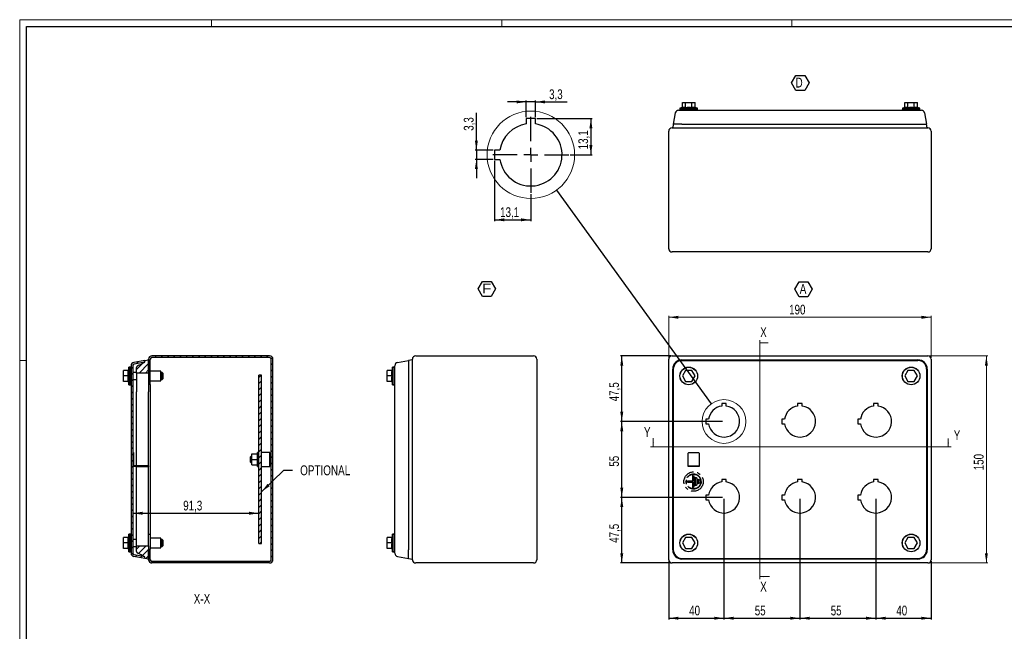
# Model space of a CAD drawing. Header units: millimetres. Extents: x 0 to 1189, y 0 to 841.
# Tile 3 of 4: x 0 to 713, y 398 to 841. Entities that reach past the tile are written whole.
import ezdxf

# ---------------------------------------------------------------- set-up
doc = ezdxf.new("R2010")
doc.units = ezdxf.units.MM
doc.linetypes.add('CENTERX2', pattern=[20.32, 12.7, -2.54, 2.54, -2.54])
doc.layers.add('SLD-0_0', color=7, linetype='Continuous')
doc.styles.add('SLDTEXTSTYLE4', font='TXT', dxfattribs={"width": 0.75})
doc.styles.add('SLDTEXTSTYLE5', font='TXT', dxfattribs={"width": 1.163788})
doc.styles.add('SLDTEXTSTYLE6', font='TXT', dxfattribs={"width": 0.749988})
doc.dimstyles.new('SLDDIMSTYLE0', dxfattribs={"dimtxt": 7.055556, "dimasz": 7.055556, "dimexe": 0, "dimexo": 0.0625, "dimgap": 1.763889, "dimtad": 1, "dimrnd": 1e-09, "dimzin": 12, "dimdsep": 46, "dimtxsty": 'SLDTEXTSTYLE4', "dimsah": 1, "dimcen": 0.09, "dimadec": 0, "dimazin": 3, "dimtfac": 1, "dimtofl": 0, "dimtmove": 0, "dimatfit": 3, "dimfxl": 1, "dimfrac": 2, "dimtolj": 1, "dimtzin": 12, "dimarcsym": 0})
doc.dimstyles.new('SLDDIMSTYLE1', dxfattribs={"dimtxt": 7.055556, "dimasz": 7.055556, "dimexe": 0, "dimexo": 0.0625, "dimgap": 1.763889, "dimtad": 1, "dimdec": 1, "dimrnd": 1e-09, "dimzin": 12, "dimdsep": 46, "dimtxsty": 'SLDTEXTSTYLE4', "dimsah": 1, "dimcen": 0.09, "dimadec": 0, "dimazin": 3, "dimtfac": 1, "dimtdec": 1, "dimtofl": 0, "dimtmove": 0, "dimatfit": 3, "dimfxl": 1, "dimfrac": 2, "dimtolj": 1, "dimtzin": 12, "dimarcsym": 0})
doc.dimstyles.new('SLDDIMSTYLE2', dxfattribs={"dimtxt": 0.18, "dimasz": 7.055556, "dimexe": 0, "dimexo": 0.0625, "dimgap": 0, "dimtad": 0, "dimtih": 1, "dimtoh": 1, "dimdec": 0, "dimrnd": 1e-09, "dimzin": 0, "dimdsep": 46, "dimtxsty": 'Standard', "dimblk1": 'NONE', "dimblk2": 'NONE', "dimsah": 1, "dimcen": 0.09, "dimadec": 0, "dimazin": 0, "dimtfac": 7.055556, "dimtdec": 0, "dimtofl": 0, "dimtmove": 0, "dimatfit": 3, "dimldrblk": 'NONE', "dimfxl": 1, "dimfrac": 2, "dimtolj": 1, "dimtzin": 0, "dimarcsym": 0})
doc.dimstyles.new('SLDDIMSTYLE4', dxfattribs={"dimtxt": 0.18, "dimasz": 7.055556, "dimexe": 0, "dimexo": 0.0625, "dimgap": 0, "dimtad": 0, "dimtih": 1, "dimtoh": 1, "dimdec": 0, "dimrnd": 1e-09, "dimzin": 0, "dimdsep": 46, "dimtxsty": 'Standard', "dimsah": 1, "dimcen": 0.09, "dimadec": 0, "dimazin": 0, "dimtfac": 7.055556, "dimtdec": 0, "dimtofl": 0, "dimtmove": 0, "dimatfit": 3, "dimfxl": 1, "dimfrac": 2, "dimtolj": 1, "dimtzin": 0, "dimarcsym": 0})
doc.dimstyles.new('SLDDIMSTYLE5', dxfattribs={"dimtxt": 7.055556, "dimasz": 7.055556, "dimexe": 0, "dimexo": 0.0625, "dimgap": 1.763889, "dimtad": 1, "dimdec": 1, "dimlfac": 0.5, "dimrnd": 1e-09, "dimzin": 12, "dimdsep": 46, "dimtxsty": 'SLDTEXTSTYLE4', "dimsah": 1, "dimcen": 0.09, "dimadec": 0, "dimazin": 3, "dimtfac": 1, "dimtdec": 1, "dimtmove": 0, "dimatfit": 0, "dimfxl": 1, "dimfrac": 2, "dimtolj": 1, "dimtzin": 12, "dimarcsym": 0})
doc.dimstyles.new('SLDDIMSTYLE6', dxfattribs={"dimtxt": 7.055556, "dimasz": 7.055556, "dimexe": 0, "dimexo": 0.0625, "dimgap": 1.763889, "dimtad": 1, "dimdec": 1, "dimlfac": 0.5, "dimrnd": 1e-09, "dimzin": 12, "dimdsep": 46, "dimtxsty": 'SLDTEXTSTYLE4', "dimsah": 1, "dimcen": 0.09, "dimadec": 0, "dimazin": 3, "dimtfac": 1, "dimtdec": 1, "dimtofl": 0, "dimtmove": 0, "dimatfit": 3, "dimfxl": 1, "dimfrac": 2, "dimtolj": 1, "dimtzin": 12, "dimarcsym": 0})

# ---------------------------------------------------------------- blocks, each defined once
blk = doc.blocks.new('_D')
at = {"color": 7, "linetype": 'Continuous', "lineweight": 0}
for p, q in [((658.55, 597.34), (700.95, 597.34)), ((699.95, 447.34), (699.95, 597.34)), ((658.55, 447.34), (700.95, 447.34))]:
    blk.add_line(p, q, dxfattribs=at)
at = {"color": 7, "linetype": 'Continuous', "lineweight": 18}
for points in [[(699.95, 597.34), (698.86, 590.28), (701.03, 590.28)], [(699.95, 447.34), (701.03, 454.39), (698.86, 454.39)]]:
    blk.add_solid(points, dxfattribs=at)
at = {"color": 7, "linetype": 'Continuous', "lineweight": 18, "insert": (690.85, 514.52), "char_height": 7.056, "attachment_point": 1, "rotation": 90, "style": 'SLDTEXTSTYLE4'}
blk.add_mtext('150', dxfattribs=at)
blk = doc.blocks.new('_D_1')
at = {"color": 7, "linetype": 'Continuous', "lineweight": 0}
for p, q in [((469.95, 595.94), (469.95, 626.34)), ((469.95, 625.34), (659.95, 625.34)), ((659.95, 595.94), (659.95, 626.34))]:
    blk.add_line(p, q, dxfattribs=at)
at = {"color": 7, "linetype": 'Continuous', "lineweight": 18}
for points in [[(469.95, 625.34), (477, 624.25), (477, 626.42)], [(659.95, 625.34), (652.89, 626.42), (652.89, 624.25)]]:
    blk.add_solid(points, dxfattribs=at)
at = {"color": 7, "linetype": 'Continuous', "lineweight": 18, "insert": (557.13, 634.43), "char_height": 7.056, "attachment_point": 1, "style": 'SLDTEXTSTYLE4'}
blk.add_mtext('190', dxfattribs=at)
blk = doc.blocks.new('_D_2')
at = {"layer": 'SLD-0_0'}
for p, q in [((509.95, 493.84), (509.95, 406.34)), ((469.95, 448.74), (469.95, 406.34)), ((469.95, 407.34), (509.95, 407.34))]:
    blk.add_line(p, q, dxfattribs=at)
for points in [[(469.95, 407.34), (477, 406.25), (477, 408.42)], [(509.95, 407.34), (502.89, 408.42), (502.89, 406.25)]]:
    blk.add_solid(points, dxfattribs=at)
at = {"layer": 'SLD-0_0', "insert": (484.74, 416.43), "char_height": 7.056, "attachment_point": 1, "style": 'SLDTEXTSTYLE4'}
blk.add_mtext('40', dxfattribs=at)
blk = doc.blocks.new('_D_3')
at = {"layer": 'SLD-0_0'}
for p, q in [((509.95, 493.84), (509.95, 406.34)), ((564.95, 493.84), (564.95, 406.34)), ((509.95, 407.34), (564.95, 407.34))]:
    blk.add_line(p, q, dxfattribs=at)
for points in [[(509.95, 407.34), (517, 406.25), (517, 408.42)], [(564.95, 407.34), (557.89, 408.42), (557.89, 406.25)]]:
    blk.add_solid(points, dxfattribs=at)
at = {"layer": 'SLD-0_0', "insert": (532.24, 416.43), "char_height": 7.056, "attachment_point": 1, "style": 'SLDTEXTSTYLE4'}
blk.add_mtext('55', dxfattribs=at)
blk = doc.blocks.new('_D_4')
at = {"layer": 'SLD-0_0'}
for p, q in [((564.95, 493.84), (564.95, 406.34)), ((619.95, 493.84), (619.95, 406.34)), ((564.95, 407.34), (619.95, 407.34))]:
    blk.add_line(p, q, dxfattribs=at)
for points in [[(564.95, 407.34), (572, 406.25), (572, 408.42)], [(619.95, 407.34), (612.89, 408.42), (612.89, 406.25)]]:
    blk.add_solid(points, dxfattribs=at)
at = {"layer": 'SLD-0_0', "insert": (587.24, 416.43), "char_height": 7.056, "attachment_point": 1, "style": 'SLDTEXTSTYLE4'}
blk.add_mtext('55', dxfattribs=at)
blk = doc.blocks.new('_D_5')
at = {"layer": 'SLD-0_0'}
for p, q in [((619.95, 493.84), (619.95, 406.34)), ((659.95, 448.74), (659.95, 406.34)), ((619.95, 407.34), (659.95, 407.34))]:
    blk.add_line(p, q, dxfattribs=at)
for points in [[(619.95, 407.34), (627, 406.25), (627, 408.42)], [(659.95, 407.34), (652.89, 408.42), (652.89, 406.25)]]:
    blk.add_solid(points, dxfattribs=at)
at = {"layer": 'SLD-0_0', "insert": (634.74, 416.43), "char_height": 7.056, "attachment_point": 1, "style": 'SLDTEXTSTYLE4'}
blk.add_mtext('40', dxfattribs=at)
blk = doc.blocks.new('_D_6')
at = {"layer": 'SLD-0_0'}
for p, q in [((508.95, 494.84), (434.95, 494.84)), ((435.95, 447.34), (435.95, 494.84)), ((471.35, 447.34), (434.95, 447.34))]:
    blk.add_line(p, q, dxfattribs=at)
for points in [[(435.95, 494.84), (434.86, 487.78), (437.03, 487.78)], [(435.95, 447.34), (437.03, 454.39), (434.86, 454.39)]]:
    blk.add_solid(points, dxfattribs=at)
at = {"layer": 'SLD-0_0', "insert": (426.85, 461.96), "char_height": 7.056, "attachment_point": 1, "rotation": 90, "style": 'SLDTEXTSTYLE4'}
blk.add_mtext('47,5', dxfattribs=at)
blk = doc.blocks.new('_D_7')
at = {"layer": 'SLD-0_0'}
for p, q in [((508.95, 549.84), (434.95, 549.84)), ((435.95, 494.84), (435.95, 549.84)), ((508.95, 494.84), (434.95, 494.84))]:
    blk.add_line(p, q, dxfattribs=at)
for points in [[(435.95, 549.84), (434.86, 542.78), (437.03, 542.78)], [(435.95, 494.84), (437.03, 501.89), (434.86, 501.89)]]:
    blk.add_solid(points, dxfattribs=at)
at = {"layer": 'SLD-0_0', "insert": (426.85, 517.12), "char_height": 7.056, "attachment_point": 1, "rotation": 90, "style": 'SLDTEXTSTYLE4'}
blk.add_mtext('55', dxfattribs=at)
blk = doc.blocks.new('_D_8')
at = {"layer": 'SLD-0_0'}
for p, q in [((471.35, 597.34), (434.95, 597.34)), ((435.95, 549.84), (435.95, 597.34)), ((508.95, 549.84), (434.95, 549.84))]:
    blk.add_line(p, q, dxfattribs=at)
for points in [[(435.95, 597.34), (434.86, 590.28), (437.03, 590.28)], [(435.95, 549.84), (437.03, 556.89), (434.86, 556.89)]]:
    blk.add_solid(points, dxfattribs=at)
at = {"layer": 'SLD-0_0', "insert": (426.85, 564.46), "char_height": 7.056, "attachment_point": 1, "rotation": 90, "style": 'SLDTEXTSTYLE4'}
blk.add_mtext('47,5', dxfattribs=at)
blk = doc.blocks.new('SW_NOTE_0_7')
at = {"layer": 'SLD-0_0', "color": 0}
for p, q in [((-2.77, 5.32), (0.39, 10.8)), ((0.39, 10.8), (6.72, 10.8)), ((6.72, 10.8), (9.89, 5.32)), ((0.39, -0.16), (-2.77, 5.32)), ((9.89, 5.32), (6.72, -0.16)), ((6.72, -0.16), (0.39, -0.16))]:
    blk.add_line(p, q, dxfattribs=at)
at = {"layer": 'SLD-0_0', "color": 0, "insert": (3.46, 9.21), "char_height": 7.14, "attachment_point": 2, "style": 'SLDTEXTSTYLE5'}
blk.add_mtext('F', dxfattribs=at)
blk = doc.blocks.new('SW_NOTE_0_8')
at = {"layer": 'SLD-0_0', "color": 0}
for p, q in [((-2.83, 5.38), (0.31, 10.82)), ((0.31, 10.82), (6.58, 10.82)), ((6.58, 10.82), (9.72, 5.38)), ((0.31, -0.05), (-2.83, 5.38)), ((9.72, 5.38), (6.58, -0.05)), ((6.58, -0.05), (0.31, -0.05))]:
    blk.add_line(p, q, dxfattribs=at)
at = {"layer": 'SLD-0_0', "color": 0, "insert": (3.24, 9.21), "char_height": 7.14, "attachment_point": 2, "style": 'SLDTEXTSTYLE6'}
blk.add_mtext('A', dxfattribs=at)
blk = doc.blocks.new('_None')
blk = doc.blocks.new('SW_NOTE_0_11')
at = {"layer": 'SLD-0_0', "color": 0}
for p, q in [((-2.85, 5.4), (0.32, 10.88)), ((0.32, 10.88), (6.65, 10.88)), ((6.65, 10.88), (9.81, 5.4)), ((0.32, -0.08), (-2.85, 5.4)), ((9.81, 5.4), (6.65, -0.08)), ((6.65, -0.08), (0.32, -0.08))]:
    blk.add_line(p, q, dxfattribs=at)
at = {"layer": 'SLD-0_0', "color": 0, "insert": (0, 9.21), "char_height": 7.14, "attachment_point": 1, "style": 'SLDTEXTSTYLE4'}
blk.add_mtext('D', dxfattribs=at)
blk = doc.blocks.new('_D_10')
at = {"layer": 'SLD-0_0'}
blk.add_line((81.89, 483.37), (173.19, 483.37), dxfattribs=at)
for points in [[(81.89, 483.37), (88.94, 482.28), (88.94, 484.45)], [(173.19, 483.37), (166.13, 484.45), (166.13, 482.28)]]:
    blk.add_solid(points, dxfattribs=at)
at = {"layer": 'SLD-0_0', "insert": (118.41, 492.46), "char_height": 7.056, "attachment_point": 1, "style": 'SLDTEXTSTYLE4'}
blk.add_mtext('91,3', dxfattribs=at)
blk = doc.blocks.new('_D_13')
at = {"layer": 'SLD-0_0'}
for p, q in [((330.68, 746.32), (330.68, 773.47)), ((342.89, 746.32), (329.68, 746.32)), ((330.68, 746.32), (330.68, 739.72)), ((342.89, 739.72), (329.68, 739.72)), ((330.68, 739.72), (330.68, 726.15))]:
    blk.add_line(p, q, dxfattribs=at)
for points in [[(330.68, 746.32), (331.76, 753.38), (329.59, 753.38)], [(330.68, 739.72), (329.59, 732.67), (331.76, 732.67)]]:
    blk.add_solid(points, dxfattribs=at)
at = {"layer": 'SLD-0_0', "insert": (321.58, 760.43), "char_height": 7.056, "attachment_point": 1, "rotation": 90, "style": 'SLDTEXTSTYLE4'}
blk.add_mtext('3,3', dxfattribs=at)
blk = doc.blocks.new('_D_14')
at = {"layer": 'SLD-0_0'}
for p, q in [((366.79, 781.34), (353.22, 781.34)), ((366.79, 770.22), (366.79, 782.34)), ((373.39, 781.34), (366.79, 781.34)), ((373.39, 770.22), (373.39, 782.34)), ((373.39, 781.34), (396.35, 781.34))]:
    blk.add_line(p, q, dxfattribs=at)
for points in [[(366.79, 781.34), (359.74, 782.43), (359.74, 780.26)], [(373.39, 781.34), (380.45, 780.26), (380.45, 782.43)]]:
    blk.add_solid(points, dxfattribs=at)
at = {"layer": 'SLD-0_0', "insert": (383.32, 790.44), "char_height": 7.056, "attachment_point": 1, "style": 'SLDTEXTSTYLE4'}
blk.add_mtext('3,3', dxfattribs=at)
blk = doc.blocks.new('_D_15')
at = {"layer": 'SLD-0_0'}
for p, q in [((343.89, 738.72), (343.89, 694.93)), ((370.09, 714.42), (370.09, 694.93)), ((343.89, 695.93), (370.09, 695.93))]:
    blk.add_line(p, q, dxfattribs=at)
for points in [[(343.89, 695.93), (350.95, 694.84), (350.95, 697.01)], [(370.09, 695.93), (363.04, 697.01), (363.04, 694.84)]]:
    blk.add_solid(points, dxfattribs=at)
at = {"layer": 'SLD-0_0', "insert": (347.87, 705.02), "char_height": 7.056, "attachment_point": 1, "style": 'SLDTEXTSTYLE4'}
blk.add_mtext('13,1', dxfattribs=at)
blk = doc.blocks.new('_D_16')
at = {"layer": 'SLD-0_0'}
for p, q in [((374.39, 769.22), (414.59, 769.22)), ((413.59, 769.22), (413.59, 743.02)), ((398.69, 743.02), (414.59, 743.02))]:
    blk.add_line(p, q, dxfattribs=at)
for points in [[(413.59, 769.22), (412.5, 762.17), (414.67, 762.17)], [(413.59, 743.02), (414.67, 750.08), (412.5, 750.08)]]:
    blk.add_solid(points, dxfattribs=at)
at = {"layer": 'SLD-0_0', "insert": (404.49, 747), "char_height": 7.056, "attachment_point": 1, "rotation": 90, "style": 'SLDTEXTSTYLE4'}
blk.add_mtext('13,1', dxfattribs=at)
blk = doc.blocks.new('SW_CENTERMARKSYMBOL_4')
at = {"layer": 'SLD-0_0', "color": 0}
for p, q in [((0, 10), (0, 27.6)), ((-10, 0), (-27.6, 0)), ((0, 0), (-5, 0)), ((0, 0), (0, 5)), ((0, 0), (0, -5)), ((0, 0), (5, 0)), ((10, 0), (27.6, 0)), ((0, -10), (0, -27.6))]:
    blk.add_line(p, q, dxfattribs=at)

msp = doc.modelspace()

# ---------------------------------------------------------------- hatches: boundary and pattern name
at = {"linetype": 'Continuous', "lineweight": 18}
h = msp.add_hatch(dxfattribs=at)
h.set_pattern_fill('ANSI31', style=0)
edge = h.paths.add_edge_path(flags=0)
edge.add_line((90.685, 594.013), (82.669, 592.599))
edge.add_arc((83.085, 590.236), 2.4, 100, 180)
edge.add_line((80.685, 590.236), (80.685, 454.44))
edge.add_arc((83.085, 454.44), 2.4, 180, 260)
edge.add_line((82.669, 452.076), (90.685, 450.663))
edge.add_line((90.685, 450.663), (90.685, 451.881))
edge.add_line((90.685, 451.881), (82.877, 453.258))
edge.add_arc((83.085, 454.44), 1.2, 180, 260, ccw=False)
edge.add_line((81.885, 454.44), (81.885, 590.236))
edge.add_arc((83.085, 590.236), 1.2, 100, 180, ccw=False)
edge.add_line((82.877, 591.418), (90.685, 592.794))
edge.add_line((90.685, 592.794), (90.685, 594.013))
h = msp.add_hatch(dxfattribs=at)
h.set_pattern_fill('ANSI31', style=0)
edge = h.paths.add_edge_path(flags=0)
edge.add_line((93.385, 594.489), (90.685, 594.013))
edge.add_line((90.685, 594.013), (90.685, 592.794))
edge.add_spline(control_points=[(90.685, 592.794), (89.057, 592.024), (87.428, 591.253), (85.8, 590.482), (85.081, 590.142), (84.655, 589.469), (84.655, 588.674), (84.655, 588.429), (84.655, 588.184), (84.655, 587.939)], knot_values=[0, 0, 0, 0, 0.6436565, 0.6436565, 0.6436565, 0.912464, 0.912464, 0.912464, 1, 1, 1, 1], weights=[1, 1, 1, 1, 0.8966235, 0.8966235, 1, 1, 1, 1], degree=3, periodic=0)
edge.add_line((84.655, 587.939), (84.655, 584.939))
edge.add_line((84.655, 584.939), (93.385, 584.939))
edge.add_line((93.385, 584.939), (93.385, 594.489))
h = msp.add_hatch(dxfattribs=at)
h.set_pattern_fill('ANSI31', style=0)
edge = h.paths.add_edge_path(flags=0)
edge.add_line((93.385, 457.338), (93.385, 449.738))
edge.add_arc((95.785, 449.738), 2.4, 180, 270)
edge.add_line((95.785, 447.338), (180.985, 447.338))
edge.add_arc((180.985, 449.738), 2.4, 270, 360)
edge.add_line((183.385, 449.738), (183.385, 594.938))
edge.add_arc((180.985, 594.938), 2.4, 0, 90)
edge.add_line((180.985, 597.338), (95.785, 597.338))
edge.add_arc((95.785, 594.938), 2.4, 90, 180)
edge.add_line((93.385, 594.938), (93.385, 587.338))
edge.add_line((93.385, 587.338), (94.585, 587.338))
edge.add_line((94.585, 587.338), (94.585, 594.938))
edge.add_arc((95.785, 594.938), 1.2, 90, 180, ccw=False)
edge.add_line((95.785, 596.138), (180.985, 596.138))
edge.add_arc((180.985, 594.938), 1.2, 0, 90, ccw=False)
edge.add_line((182.185, 594.938), (182.185, 449.738))
edge.add_arc((180.985, 449.738), 1.2, 270, 360, ccw=False)
edge.add_line((180.985, 448.538), (95.785, 448.538))
edge.add_arc((95.785, 449.738), 1.2, 180, 270, ccw=False)
edge.add_line((94.585, 449.738), (94.585, 457.338))
edge.add_line((94.585, 457.338), (93.385, 457.338))
h = msp.add_hatch(dxfattribs=at)
h.set_pattern_fill('ANSI31', style=0)
h.paths.add_polyline_path([(175.185, 461.338), (175.185, 583.338), (173.185, 583.338), (173.185, 461.338)], flags=0)
h = msp.add_hatch(dxfattribs=at)
h.set_pattern_fill('ANSI31', style=0)
edge = h.paths.add_edge_path(flags=0)
edge.add_line((90.685, 450.663), (93.385, 450.187))
edge.add_line((93.385, 450.187), (93.385, 459.737))
edge.add_line((93.385, 459.737), (84.655, 459.737))
edge.add_line((84.655, 459.737), (84.655, 456.737))
edge.add_spline(control_points=[(84.655, 456.737), (84.655, 456.492), (84.655, 456.247), (84.655, 456.002), (84.655, 455.206), (85.081, 454.534), (85.8, 454.194), (87.428, 453.423), (89.057, 452.652), (90.685, 451.881)], knot_values=[0, 0, 0, 0, 0.087536, 0.087536, 0.087536, 0.3563435, 0.3563435, 0.3563435, 1, 1, 1, 1], weights=[1, 1, 1, 1, 0.8966235, 0.8966235, 1, 1, 1, 1], degree=3, periodic=0)
edge.add_line((90.685, 451.881), (90.685, 450.663))

# ---------------------------------------------------------------- linework, layer by layer
at = {"color": 7, "linetype": 'Continuous', "lineweight": 18}
for p, q in [((0.003, 840.919), (0.003, -0.081)), ((1189.003, 840.919), (0.003, 840.919)), ((139.003, 835.919), (139.003, 840.919)), ((349.003, 835.919), (349.003, 840.919)), ((559.003, 835.919), (559.003, 840.919)), ((535.948, 608.825), (535.948, 435.523)), ((541.948, 606.825), (535.948, 606.825)), ((5.003, 593.919), (0.003, 593.919)), ((458.699, 537.709), (458.699, 531.551)), ((672.331, 537.551), (672.331, 531.551)), ((456.699, 531.551), (674.331, 531.551)), ((542.975, 437.523), (535.948, 437.523))]:
    msp.add_line(p, q, dxfattribs=at)
at = {"color": 7, "linetype": 'Continuous', "lineweight": 25}
for p, q in [((5.003, 4.919), (5.003, 835.919)), ((5.003, 835.919), (1184.003, 835.919)), ((479.83, 777.358), (478.099, 776.926)), ((479.83, 780.926), (482.139, 780.926)), ((479.83, 777.358), (479.83, 780.926)), ((482.139, 777.358), (482.139, 780.926)), ((482.139, 780.926), (486.758, 780.926)), ((486.758, 777.358), (486.758, 780.926)), ((486.758, 780.926), (489.068, 780.926)), ((489.068, 777.358), (489.068, 780.926)), ((490.799, 776.926), (489.068, 777.358)), ((640.83, 777.358), (639.099, 776.926)), ((640.83, 777.358), (640.83, 780.926)), ((640.83, 780.926), (643.139, 780.926)), ((643.139, 777.358), (643.139, 780.926)), ((643.139, 780.926), (647.758, 780.926)), ((647.758, 777.358), (647.758, 780.926)), ((647.758, 780.926), (650.068, 780.926)), ((650.068, 777.358), (650.068, 780.926)), ((651.799, 776.926), (650.068, 777.358)), ((474.687, 773.343), (473.274, 765.326)), ((478.049, 775.926), (478.049, 775.326)), ((478.049, 775.926), (484.449, 775.926)), ((478.099, 776.926), (478.099, 775.926)), ((478.099, 776.926), (484.449, 776.926)), ((480.907, 775.326), (648.99, 775.326)), ((484.449, 776.926), (490.799, 776.926)), ((484.449, 775.926), (490.849, 775.926)), ((490.799, 775.926), (490.799, 776.926)), ((490.849, 775.326), (490.849, 775.926)), ((639.049, 775.926), (639.049, 775.326)), ((639.049, 775.926), (645.449, 775.926)), ((639.099, 776.926), (639.099, 775.926)), ((639.099, 776.926), (645.449, 776.926)), ((645.449, 776.926), (651.799, 776.926)), ((645.449, 775.926), (651.849, 775.926)), ((651.799, 775.926), (651.799, 776.926)), ((651.849, 775.326), (651.849, 775.926)), ((655.21, 773.343), (656.624, 765.326)), ((373.392, 769.223), (366.792, 769.223)), ((366.792, 769.223), (366.792, 765.381)), ((373.392, 765.381), (373.392, 769.223)), ((473.274, 765.326), (472.798, 762.627)), ((479.494, 765.326), (473.274, 765.326)), ((479.494, 765.326), (650.404, 765.326)), ((650.404, 765.326), (656.624, 765.326)), ((657.1, 762.626), (656.624, 765.326)), ((469.949, 675.026), (469.949, 760.226)), ((472.349, 762.626), (657.549, 762.626)), ((659.949, 760.226), (659.949, 675.026)), ((347.734, 746.323), (343.892, 746.323)), ((343.892, 746.323), (343.892, 739.723)), ((343.892, 739.723), (347.734, 739.723)), ((657.549, 672.626), (472.349, 672.626)), ((90.685, 594.013), (82.669, 592.599)), ((90.685, 592.794), (82.877, 591.418)), ((90.685, 594.013), (93.385, 594.489)), ((90.685, 592.794), (90.685, 594.013)), ((93.385, 587.338), (93.385, 594.938)), ((93.385, 594.489), (93.385, 584.939)), ((94.585, 587.338), (94.585, 594.938)), ((180.985, 597.338), (95.785, 597.338)), ((180.985, 596.138), (95.785, 596.138)), ((182.185, 449.738), (182.185, 594.938)), ((183.385, 449.738), (183.385, 594.938)), ((273.625, 592.599), (281.642, 594.013)), ((284.342, 594.489), (281.642, 594.013)), ((281.642, 594.013), (281.642, 587.793)), ((284.342, 449.738), (284.342, 594.938)), ((286.742, 597.338), (371.942, 597.338)), ((374.342, 594.938), (374.342, 449.738)), ((469.949, 449.738), (469.949, 594.938)), ((472.349, 597.338), (657.549, 597.338)), ((479.494, 594.489), (650.404, 594.489)), ((479.494, 594.013), (650.404, 594.013)), ((659.949, 594.938), (659.949, 449.738)), ((75.085, 582.838), (75.085, 586.838)), ((78.654, 586.838), (75.085, 586.838)), ((79.085, 589.188), (78.499, 586.838)), ((80.085, 589.188), (79.085, 589.188)), ((79.085, 576.488), (79.085, 589.188)), ((80.685, 589.238), (80.085, 589.238)), ((80.085, 576.438), (80.085, 589.238)), ((80.685, 590.236), (80.685, 454.44)), ((81.885, 590.236), (81.885, 454.44)), ((84.655, 585.338), (81.885, 585.338)), ((84.655, 584.939), (84.655, 587.939)), ((93.385, 584.939), (84.655, 584.939)), ((84.655, 584.939), (84.655, 571.339)), ((93.385, 587.338), (94.585, 587.338)), ((93.385, 584.939), (93.385, 571.339)), ((94.585, 582.738), (94.585, 587.338)), ((102.205, 586.338), (94.585, 586.338)), ((102.205, 579.338), (102.205, 586.338)), ((103.185, 585.338), (102.205, 585.338)), ((103.685, 584.838), (103.185, 585.338)), ((103.185, 580.338), (103.185, 585.338)), ((103.685, 584.838), (103.685, 580.838)), ((266.042, 582.838), (266.042, 586.838)), ((269.61, 586.838), (266.042, 586.838)), ((270.042, 589.188), (269.456, 586.838)), ((271.042, 589.188), (270.042, 589.188)), ((270.042, 576.488), (270.042, 589.188)), ((271.642, 589.238), (271.042, 589.238)), ((271.042, 576.438), (271.042, 589.238)), ((271.642, 458.296), (271.642, 586.379)), ((281.642, 587.793), (281.642, 456.883)), ((472.798, 456.883), (472.798, 587.793)), ((473.274, 587.793), (473.274, 456.883)), ((482.139, 586.838), (479.83, 582.838)), ((486.758, 586.838), (482.139, 586.838)), ((489.068, 582.838), (486.758, 586.838)), ((643.139, 586.838), (640.83, 582.838)), ((647.758, 586.838), (643.139, 586.838)), ((650.068, 582.838), (647.758, 586.838)), ((656.624, 587.793), (656.624, 456.883)), ((657.1, 587.793), (657.1, 456.883)), ((78.654, 582.838), (75.085, 582.838)), ((75.085, 578.838), (75.085, 582.838)), ((78.654, 578.838), (75.085, 578.838)), ((78.499, 578.838), (79.085, 576.488)), ((81.885, 580.338), (84.655, 580.338)), ((94.585, 576.738), (94.585, 582.738)), ((94.585, 579.338), (102.205, 579.338)), ((102.205, 580.338), (103.185, 580.338)), ((103.185, 580.338), (103.685, 580.838)), ((173.185, 461.338), (173.185, 583.338)), ((175.185, 583.338), (173.185, 583.338)), ((175.185, 461.338), (175.185, 583.338)), ((266.042, 578.838), (266.042, 582.838)), ((269.61, 582.838), (266.042, 582.838)), ((269.61, 578.838), (266.042, 578.838)), ((269.456, 578.838), (270.042, 576.488)), ((479.83, 582.838), (482.139, 578.838)), ((482.139, 578.838), (486.758, 578.838)), ((486.758, 578.838), (489.068, 582.838)), ((640.83, 582.838), (643.139, 578.838)), ((643.139, 578.838), (647.758, 578.838)), ((647.758, 578.838), (650.068, 582.838)), ((79.085, 576.488), (80.085, 576.488)), ((80.085, 576.438), (80.685, 576.438)), ((84.655, 517.838), (84.655, 571.339)), ((94.585, 576.738), (93.385, 576.738)), ((93.385, 473.337), (93.385, 571.339)), ((94.585, 576.738), (94.585, 467.938)), ((270.042, 576.488), (271.042, 576.488)), ((271.042, 576.438), (271.642, 576.438)), ((511.599, 562.938), (508.299, 562.938)), ((508.299, 562.938), (508.299, 561.017)), ((511.599, 561.017), (511.599, 562.938)), ((566.599, 562.938), (563.299, 562.938)), ((563.299, 562.938), (563.299, 561.017)), ((566.599, 561.017), (566.599, 562.938)), ((621.599, 562.938), (618.299, 562.938)), ((618.299, 562.938), (618.299, 561.017)), ((621.599, 561.017), (621.599, 562.938)), ((498.77, 551.488), (496.849, 551.488)), ((496.849, 551.488), (496.849, 548.188)), ((553.77, 551.488), (551.849, 551.488)), ((551.849, 551.488), (551.849, 548.188)), ((608.77, 551.488), (606.849, 551.488)), ((606.849, 551.488), (606.849, 548.188)), ((496.849, 548.188), (498.77, 548.188)), ((551.849, 548.188), (553.77, 548.188)), ((606.849, 548.188), (608.77, 548.188)), ((81.885, 527.338), (82.385, 527.338)), ((82.385, 526.838), (81.885, 526.838)), ((82.385, 527.338), (82.385, 526.838)), ((82.385, 526.838), (82.385, 517.838)), ((167.685, 524.838), (167.185, 524.338)), ((167.185, 520.338), (167.185, 524.338)), ((168.185, 524.838), (167.685, 524.838)), ((167.685, 524.838), (167.685, 519.838)), ((168.185, 522.338), (168.185, 526.338)), ((168.185, 526.338), (172.185, 526.338)), ((168.185, 518.338), (168.185, 522.338)), ((168.185, 522.338), (172.185, 522.338)), ((173.185, 527.338), (172.185, 527.338)), ((172.185, 517.338), (172.185, 527.338)), ((181.185, 527.338), (175.185, 527.338)), ((181.185, 517.338), (181.185, 527.338)), ((182.185, 525.338), (181.185, 525.338)), ((84.685, 517.338), (81.885, 517.338)), ((81.935, 513.338), (81.885, 513.338)), ((81.935, 513.338), (81.935, 499.338)), ((84.685, 517.838), (82.385, 517.838)), ((84.655, 473.337), (84.655, 517.338)), ((84.685, 517.338), (84.685, 517.838)), ((92.685, 517.838), (84.685, 517.838)), ((84.685, 517.338), (92.685, 517.338)), ((92.685, 517.338), (92.685, 517.838)), ((92.685, 517.838), (93.185, 517.838)), ((93.185, 517.338), (92.685, 517.338)), ((93.185, 517.838), (93.185, 517.338)), ((167.185, 520.338), (167.685, 519.838)), ((167.685, 519.838), (168.185, 519.838)), ((168.185, 518.338), (172.185, 518.338)), ((172.185, 517.338), (173.185, 517.338)), ((175.185, 517.338), (181.185, 517.338)), ((181.185, 519.338), (182.185, 519.338)), ((81.985, 511.838), (81.935, 511.838)), ((81.985, 511.838), (81.985, 500.838)), ((511.599, 507.938), (508.299, 507.938)), ((508.299, 507.938), (508.299, 506.017)), ((511.599, 506.017), (511.599, 507.938)), ((566.599, 507.938), (563.299, 507.938)), ((563.299, 507.938), (563.299, 506.017)), ((566.599, 506.017), (566.599, 507.938)), ((621.599, 507.938), (618.299, 507.938)), ((618.299, 507.938), (618.299, 506.017)), ((621.599, 506.017), (621.599, 507.938)), ((81.885, 499.338), (81.935, 499.338)), ((81.935, 500.838), (81.985, 500.838)), ((498.77, 496.488), (496.849, 496.488)), ((496.849, 496.488), (496.849, 493.188)), ((496.849, 493.188), (498.77, 493.188)), ((553.77, 496.488), (551.849, 496.488)), ((551.849, 496.488), (551.849, 493.188)), ((551.849, 493.188), (553.77, 493.188)), ((608.77, 496.488), (606.849, 496.488)), ((606.849, 496.488), (606.849, 493.188)), ((606.849, 493.188), (608.77, 493.188)), ((84.655, 459.737), (84.655, 473.337)), ((93.385, 459.737), (93.385, 473.337)), ((75.085, 461.838), (75.085, 465.838)), ((78.654, 465.838), (75.085, 465.838)), ((79.085, 468.188), (78.499, 465.838)), ((80.085, 468.188), (79.085, 468.188)), ((79.085, 455.488), (79.085, 468.188)), ((80.685, 468.238), (80.085, 468.238)), ((80.085, 455.438), (80.085, 468.238)), ((84.655, 464.338), (81.885, 464.338)), ((94.585, 467.938), (93.385, 467.938)), ((94.585, 467.938), (94.585, 461.938)), ((102.205, 465.338), (94.585, 465.338)), ((102.205, 458.338), (102.205, 465.338)), ((103.185, 464.338), (102.205, 464.338)), ((103.685, 463.838), (103.185, 464.338)), ((103.185, 459.338), (103.185, 464.338)), ((103.685, 463.838), (103.685, 459.838)), ((266.042, 461.838), (266.042, 465.838)), ((269.61, 465.838), (266.042, 465.838)), ((270.042, 468.188), (269.456, 465.838)), ((271.042, 468.188), (270.042, 468.188)), ((270.042, 455.488), (270.042, 468.188)), ((271.642, 468.238), (271.042, 468.238)), ((271.042, 455.438), (271.042, 468.238)), ((482.139, 465.838), (479.83, 461.838)), ((486.758, 465.838), (482.139, 465.838)), ((489.068, 461.838), (486.758, 465.838)), ((643.139, 465.838), (640.83, 461.838)), ((647.758, 465.838), (643.139, 465.838)), ((650.068, 461.838), (647.758, 465.838)), ((78.654, 461.838), (75.085, 461.838)), ((75.085, 457.838), (75.085, 461.838)), ((78.654, 457.838), (75.085, 457.838)), ((78.499, 457.838), (79.085, 455.488)), ((81.885, 459.338), (84.655, 459.338)), ((84.655, 459.737), (93.385, 459.737)), ((84.655, 456.737), (84.655, 459.737)), ((93.385, 459.737), (93.385, 450.187)), ((93.385, 457.338), (94.585, 457.338)), ((93.385, 449.738), (93.385, 457.338)), ((94.585, 461.938), (94.585, 457.338)), ((94.585, 458.338), (102.205, 458.338)), ((94.585, 449.738), (94.585, 457.338)), ((102.205, 459.338), (103.185, 459.338)), ((103.185, 459.338), (103.685, 459.838)), ((173.185, 461.338), (175.185, 461.338)), ((269.61, 461.838), (266.042, 461.838)), ((266.042, 457.838), (266.042, 461.838)), ((269.61, 457.838), (266.042, 457.838)), ((269.456, 457.838), (270.042, 455.488)), ((281.642, 450.663), (281.642, 456.883)), ((479.83, 461.838), (482.139, 457.838)), ((482.139, 457.838), (486.758, 457.838)), ((486.758, 457.838), (489.068, 461.838)), ((640.83, 461.838), (643.139, 457.838)), ((643.139, 457.838), (647.758, 457.838)), ((647.758, 457.838), (650.068, 461.838)), ((79.085, 455.488), (80.085, 455.488)), ((80.085, 455.438), (80.685, 455.438)), ((90.685, 450.663), (82.669, 452.076)), ((90.685, 451.881), (82.877, 453.258)), ((90.685, 450.663), (90.685, 451.881)), ((93.385, 450.187), (90.685, 450.663)), ((270.042, 455.488), (271.042, 455.488)), ((271.042, 455.438), (271.642, 455.438)), ((273.625, 452.076), (281.642, 450.663)), ((281.642, 450.663), (284.342, 450.187)), ((479.494, 450.663), (650.404, 450.663)), ((650.404, 450.187), (479.494, 450.187)), ((180.985, 448.538), (95.785, 448.538)), ((180.985, 447.338), (95.785, 447.338)), ((371.942, 447.338), (286.742, 447.338)), ((657.549, 447.338), (472.349, 447.338))]:
    msp.add_line(p, q, dxfattribs=at)
at = {"color": 7, "linetype": 'Continuous', "lineweight": 18}
for centre, radius in [((370.092, 743.023), 31.675), ((509.949, 549.838), 15.837)]:
    msp.add_circle(centre, radius, dxfattribs=at)
at = {"color": 7, "linetype": 'Continuous', "lineweight": 25}
for centre, radius in [((484.449, 582.838), 6.4), ((484.449, 582.838), 6.35), ((645.449, 582.838), 6.4), ((645.449, 582.838), 6.35), ((484.449, 461.838), 6.4), ((484.449, 461.838), 6.35), ((645.449, 461.838), 6.4), ((645.449, 461.838), 6.35)]:
    msp.add_circle(centre, radius, dxfattribs=at)
for centre, radius, start, end in [((477.051, 772.926), 2.4, 90, 170), ((652.847, 772.926), 2.4, 10, 90), ((370.092, 743.023), 22.6, 98.396188, 171.603801), ((370.092, 743.023), 22.6, 188.396205, 81.603786), ((472.349, 760.226), 2.4, 90, 180), ((657.549, 760.226), 2.4, 0, 90), ((472.349, 675.026), 2.4, 180, 270), ((657.549, 675.026), 2.4, 270, 0), ((83.085, 590.236), 2.4, 100, 180), ((95.785, 594.938), 2.4, 90, 180), ((95.785, 594.938), 1.2, 90, 180), ((180.985, 594.938), 2.4, 0, 90), ((180.985, 594.938), 1.2, 0, 90), ((274.042, 590.236), 2.4, 100, 180), ((286.742, 594.938), 2.4, 90, 180), ((371.942, 594.938), 2.4, 0, 90), ((472.349, 594.938), 2.4, 90, 180), ((479.494, 587.793), 6.696, 90, 180), ((479.494, 587.793), 6.22, 90, 180), ((650.404, 587.793), 6.696, 0, 90), ((650.404, 587.793), 6.22, 0, 90), ((657.549, 594.938), 2.4, 0, 90), ((83.085, 590.236), 1.2, 100, 180), ((509.949, 549.838), 11.3, 98.396216, 171.603784), ((509.949, 549.838), 11.3, 188.396216, 81.603784), ((564.949, 549.838), 11.3, 98.396216, 171.603784), ((564.949, 549.838), 11.3, 188.396216, 81.603784), ((619.949, 549.838), 11.3, 98.396216, 171.603784), ((619.949, 549.838), 11.3, 188.396216, 81.603784), ((509.949, 494.838), 11.3, 98.396216, 171.603784), ((509.949, 494.838), 11.3, 188.396216, 81.603784), ((564.949, 494.838), 11.3, 98.396216, 171.603784), ((564.949, 494.838), 11.3, 188.396216, 81.603784), ((619.949, 494.838), 11.3, 98.396216, 171.603784), ((619.949, 494.838), 11.3, 188.396216, 81.603784), ((479.494, 456.883), 6.696, 180, 270), ((479.494, 456.883), 6.22, 180, 270), ((650.404, 456.883), 6.22, 270, 0), ((650.404, 456.883), 6.696, 270, 0), ((83.085, 454.44), 2.4, 180, 260), ((83.085, 454.44), 1.2, 180, 260), ((95.785, 449.738), 2.4, 180, 270), ((95.785, 449.738), 1.2, 180, 270), ((180.985, 449.738), 1.2, 270, 0), ((180.985, 449.738), 2.4, 270, 0), ((274.042, 454.44), 2.4, 180, 260), ((286.742, 449.738), 2.4, 180, 270), ((371.942, 449.738), 2.4, 270, 0), ((472.349, 449.738), 2.4, 180, 270), ((657.549, 449.738), 2.4, 270, 0)]:
    msp.add_arc(centre, radius, start, end, dxfattribs=at)
for points in [[(479.83, 777.358), (480.215, 777.454), (480.985, 777.57), (481.754, 777.454), (482.139, 777.358)], [(486.758, 777.358), (487.143, 777.454), (487.913, 777.57), (488.683, 777.454), (489.068, 777.358)], [(640.83, 777.358), (641.215, 777.454), (641.985, 777.57), (642.754, 777.454), (643.139, 777.358)], [(647.758, 777.358), (648.143, 777.454), (648.913, 777.57), (649.683, 777.454), (650.068, 777.358)], [(78.654, 582.838), (78.558, 583.505), (78.441, 584.838), (78.558, 586.171), (78.654, 586.838)], [(269.61, 582.838), (269.514, 583.505), (269.398, 584.838), (269.514, 586.171), (269.61, 586.838)], [(78.654, 578.838), (78.558, 579.505), (78.441, 580.838), (78.558, 582.171), (78.654, 582.838)], [(269.61, 578.838), (269.514, 579.505), (269.398, 580.838), (269.514, 582.171), (269.61, 582.838)], [(78.654, 461.838), (78.558, 462.505), (78.441, 463.838), (78.558, 465.171), (78.654, 465.838)], [(269.61, 461.838), (269.514, 462.505), (269.398, 463.838), (269.514, 465.171), (269.61, 465.838)], [(78.654, 457.838), (78.558, 458.505), (78.441, 459.838), (78.558, 461.171), (78.654, 461.838)], [(269.61, 457.838), (269.514, 458.505), (269.398, 459.838), (269.514, 461.171), (269.61, 461.838)]]:
    msp.add_open_spline(points, degree=3, dxfattribs=at)
for points, knots in [([(482.139, 777.358), (482.899, 777.452), (483.664, 777.511), (485.206, 777.513), (485.987, 777.454), (486.758, 777.358)], [0, 0, 0, 0, 0.5, 0.5, 1, 1, 1, 1]), ([(643.139, 777.358), (643.899, 777.452), (644.664, 777.511), (646.206, 777.513), (646.987, 777.454), (647.758, 777.358)], [0, 0, 0, 0, 0.5, 0.5, 1, 1, 1, 1]), ([(477.051, 775.326), (477.051, 775.326), (477.076, 775.326), (477.175, 775.326), (477.25, 775.326), (477.445, 775.326), (477.563, 775.326), (477.844, 775.326), (478.006, 775.326), (478.361, 775.326), (478.555, 775.326), (478.975, 775.326), (479.199, 775.326), (479.662, 775.326), (479.904, 775.326), (480.401, 775.326), (480.653, 775.326), (480.907, 775.326)], [0, 0, 0, 0, 0.125, 0.125, 0.25, 0.25, 0.375, 0.375, 0.5, 0.5, 0.625, 0.625, 0.75, 0.75, 0.875, 0.875, 1, 1, 1, 1]), ([(648.99, 775.326), (649.245, 775.326), (649.496, 775.326), (649.994, 775.326), (650.236, 775.326), (650.698, 775.326), (650.922, 775.326), (651.342, 775.326), (651.536, 775.326), (651.891, 775.326), (652.054, 775.326), (652.334, 775.326), (652.453, 775.326), (652.648, 775.326), (652.722, 775.326), (652.821, 775.326), (652.847, 775.326), (652.847, 775.326)], [0, 0, 0, 0, 0.125, 0.125, 0.25, 0.25, 0.375, 0.375, 0.5, 0.5, 0.625, 0.625, 0.75, 0.75, 0.875, 0.875, 1, 1, 1, 1]), ([(84.655, 587.939), (84.655, 588.114), (84.655, 588.289), (84.655, 588.551), (84.654, 588.64), (84.658, 588.807), (84.665, 588.892), (84.705, 589.147), (84.754, 589.319), (84.898, 589.646), (84.994, 589.801), (85.22, 590.078), (85.351, 590.2), (85.563, 590.351), (85.636, 590.397), (85.747, 590.456), (85.783, 590.474), (85.862, 590.511), (86.218, 590.68), (87.839, 591.447), (89.42, 592.196), (90.685, 592.794)], [0, 0, 0, 0, 0.0625, 0.0625, 0.09375, 0.09375, 0.125, 0.125, 0.1875, 0.1875, 0.25, 0.25, 0.3125, 0.3125, 0.34375, 0.34375, 0.359375, 0.359375, 0.375, 0.5, 1, 1, 1, 1]), ([(271.642, 586.379), (271.642, 586.634), (271.642, 586.884), (271.642, 587.376), (271.642, 587.62), (271.642, 588.086), (271.642, 588.307), (271.642, 588.725), (271.642, 588.923), (271.642, 589.279), (271.642, 589.438), (271.642, 589.721), (271.642, 589.841), (271.642, 590.035), (271.642, 590.11), (271.642, 590.21), (271.642, 590.236), (271.642, 590.236)], [0, 0, 0, 0, 0.125, 0.125, 0.25, 0.25, 0.375, 0.375, 0.5, 0.5, 0.625, 0.625, 0.75, 0.75, 0.875, 0.875, 1, 1, 1, 1]), ([(90.685, 451.881), (89.42, 452.48), (87.839, 453.229), (86.218, 453.996), (85.862, 454.164), (85.783, 454.202), (85.747, 454.22), (85.636, 454.279), (85.563, 454.324), (85.351, 454.475), (85.22, 454.597), (84.994, 454.875), (84.898, 455.03), (84.754, 455.357), (84.705, 455.528), (84.665, 455.784), (84.658, 455.869), (84.654, 456.036), (84.655, 456.124), (84.655, 456.387), (84.655, 456.562), (84.655, 456.737)], [0, 0, 0, 0, 0.5, 0.625, 0.640625, 0.640625, 0.65625, 0.65625, 0.6875, 0.6875, 0.75, 0.75, 0.8125, 0.8125, 0.875, 0.875, 0.90625, 0.90625, 0.9375, 0.9375, 1, 1, 1, 1]), ([(271.642, 454.44), (271.642, 454.44), (271.642, 454.465), (271.642, 454.566), (271.642, 454.641), (271.642, 454.835), (271.642, 454.955), (271.642, 455.237), (271.642, 455.397), (271.642, 455.752), (271.642, 455.95), (271.642, 456.369), (271.642, 456.59), (271.642, 457.055), (271.642, 457.3), (271.642, 457.792), (271.642, 458.042), (271.642, 458.296)], [0, 0, 0, 0, 0.125, 0.125, 0.25, 0.25, 0.375, 0.375, 0.5, 0.5, 0.625, 0.625, 0.75, 0.75, 0.875, 0.875, 1, 1, 1, 1])]:
    msp.add_open_spline(points, degree=3, knots=knots, dxfattribs=at)
at = {"color": 7, "linetype": 'Continuous', "lineweight": 18}
for points in [[(535.948, 606.825), (538.948, 606.325), (538.948, 607.325)], [(458.699, 531.551), (459.199, 534.551), (458.199, 534.551)], [(672.331, 531.551), (672.831, 534.551), (671.831, 534.551)], [(535.948, 437.523), (538.948, 437.023), (538.948, 438.023)]]:
    msp.add_solid(points, dxfattribs=at)
at = {"layer": 'SLD-0_0', "linetype": 'CENTERX2'}
for p, q in [((484.449, 527.338), (483.949, 526.838)), ((483.949, 517.338), (483.949, 526.838)), ((484.449, 527.338), (491.449, 527.338)), ((491.949, 526.838), (491.449, 527.338)), ((491.949, 526.838), (491.949, 517.338)), ((483.949, 517.838), (491.949, 517.838)), ((491.949, 517.338), (483.949, 517.338)), ((484.799, 517.338), (484.799, 517.838)), ((485.299, 517.338), (485.299, 517.838)), ((490.599, 517.838), (490.599, 517.338)), ((491.099, 517.338), (491.099, 517.838)), ((483.449, 506.838), (487.449, 506.838)), ((483.449, 505.838), (483.449, 506.838)), ((487.449, 510.838), (488.449, 510.138)), ((487.449, 506.838), (487.449, 510.838)), ((488.449, 502.538), (488.449, 510.138)), ((489.449, 503.238), (489.449, 509.438)), ((489.449, 509.438), (490.449, 508.738)), ((490.449, 503.938), (490.449, 508.738)), ((491.449, 504.638), (491.449, 508.038)), ((491.449, 508.038), (492.449, 507.338)), ((492.449, 507.338), (492.449, 505.338)), ((483.449, 505.838), (487.449, 505.838)), ((487.449, 501.838), (487.449, 505.838)), ((488.449, 502.538), (487.449, 501.838)), ((490.449, 503.938), (489.449, 503.238)), ((492.449, 505.338), (491.449, 504.638))]:
    msp.add_line(p, q, dxfattribs=at)
for radius in [7, 5.5, 5.25]:
    msp.add_circle((487.949, 506.338), radius, dxfattribs=at)

# ---------------------------------------------------------------- block references
at = {"layer": 'SLD-0_0'}
for name, p in [('SW_NOTE_0_11', (561.749, 789.713)), ('SW_CENTERMARKSYMBOL_4', (370.092, 743.023)), ('SW_NOTE_0_7', (334.684, 640.521)), ('SW_NOTE_0_8', (563.966, 640.232))]:
    msp.add_blockref(name, p, dxfattribs=at)

# ---------------------------------------------------------------- texts
at = {"color": 7, "linetype": 'Continuous', "char_height": 7.144, "attachment_point": 1, "style": 'SLDTEXTSTYLE4'}
for s, insert in [('X', (536.156, 618.16)), ('Y', (451.992, 545.762)), ('Y', (676.294, 543.541)), ('X', (536.156, 433.749))]:
    msp.add_mtext(s, dxfattribs=dict(at, insert=insert))
at = {"color": 7, "linetype": 'Continuous', "lineweight": 0, "insert": (131.993, 424.951), "char_height": 7.1437, "attachment_point": 2, "style": 'SLDTEXTSTYLE4'}
msp.add_mtext('X-X', dxfattribs=at)
at = {"layer": 'SLD-0_0', "insert": (221.191, 518.04), "char_height": 7.1437, "attachment_point": 2, "style": 'SLDTEXTSTYLE4'}
msp.add_mtext('OPTIONAL', dxfattribs=at)

# ---------------------------------------------------------------- dimensions: what is measured, and where the dimension line sits
at = {"color": 7, "linetype": 'Continuous', "lineweight": 18}
dim = msp.add_linear_dim(base=(659.949, 625.338), p1=(469.949, 594.938), p2=(659.949, 594.938), dimstyle='SLDDIMSTYLE0', dxfattribs=at)
dim.commit()
dim.dimension.update_dxf_attribs({"geometry": '_D_1', "text_midpoint": (564.949, 625.338), "dimtype": 160})
dim = msp.add_linear_dim(base=(699.949, 597.338), p1=(657.549, 447.338), p2=(657.549, 597.338), angle=90, dimstyle='SLDDIMSTYLE0', dxfattribs=at)
dim.commit()
dim.dimension.update_dxf_attribs({"geometry": '_D', "text_midpoint": (699.949, 522.338), "dimtype": 160})
at = {"layer": 'SLD-0_0'}
for base, p1, p2, dimstyle, picture, middle in [((366.792, 781.341), (373.392, 769.223), (366.792, 769.223), 'SLDDIMSTYLE5', '_D_14', (389.837, 781.341)), ((370.092, 695.929), (343.892, 739.723), (370.092, 715.423), 'SLDDIMSTYLE6', '_D_15', (356.992, 695.929)), ((173.185, 483.366), (81.885, 454.44), (173.185, 461.338), 'SLDDIMSTYLE1', '_D_10', (127.535, 483.366)), ((509.949, 407.338), (469.949, 449.738), (509.949, 494.838), 'SLDDIMSTYLE0', '_D_2', (489.949, 407.338)), ((564.949, 407.338), (509.949, 494.838), (564.949, 494.838), 'SLDDIMSTYLE0', '_D_3', (537.449, 407.338)), ((619.949, 407.338), (564.949, 494.838), (619.949, 494.838), 'SLDDIMSTYLE0', '_D_4', (592.449, 407.338)), ((659.949, 407.338), (619.949, 494.838), (659.949, 449.738), 'SLDDIMSTYLE0', '_D_5', (639.949, 407.338))]:
    dim = msp.add_linear_dim(base=base, p1=p1, p2=p2, dimstyle=dimstyle, dxfattribs=at)
    dim.commit()
    dim.dimension.update_dxf_attribs({"geometry": picture, "text_midpoint": middle, "dimtype": 160})
for base, p1, p2, dimstyle, picture, middle in [((330.677, 739.723), (343.892, 746.323), (343.892, 739.723), 'SLDDIMSTYLE5', '_D_13', (330.677, 766.951)), ((413.587, 743.023), (373.392, 769.223), (397.692, 743.023), 'SLDDIMSTYLE6', '_D_16', (413.587, 756.123)), ((435.949, 597.338), (509.949, 549.838), (472.349, 597.338), 'SLDDIMSTYLE1', '_D_8', (435.949, 573.588)), ((435.949, 549.838), (509.949, 494.838), (509.949, 549.838), 'SLDDIMSTYLE0', '_D_7', (435.949, 522.338)), ((435.949, 494.838), (472.349, 447.338), (509.949, 494.838), 'SLDDIMSTYLE1', '_D_6', (435.949, 471.088))]:
    dim = msp.add_linear_dim(base=base, p1=p1, p2=p2, angle=90, dimstyle=dimstyle, dxfattribs=at)
    dim.commit()
    dim.dimension.update_dxf_attribs({"geometry": picture, "text_midpoint": middle, "dimtype": 160})

# ---------------------------------------------------------------- leaders
at = {"color": 7, "linetype": 'Continuous', "lineweight": 18, "has_arrowhead": 0}
msp.add_leader([(388.667, 717.366), (500.662, 562.666)], dimstyle='SLDDIMSTYLE2', dxfattribs=at)
at = {"layer": 'SLD-0_0'}
msp.add_leader([(175.185, 498.96), (191.29, 514.558), (197.54, 514.558)], dimstyle='SLDDIMSTYLE4', dxfattribs=at)

doc.saveas('drawing.dxf')
